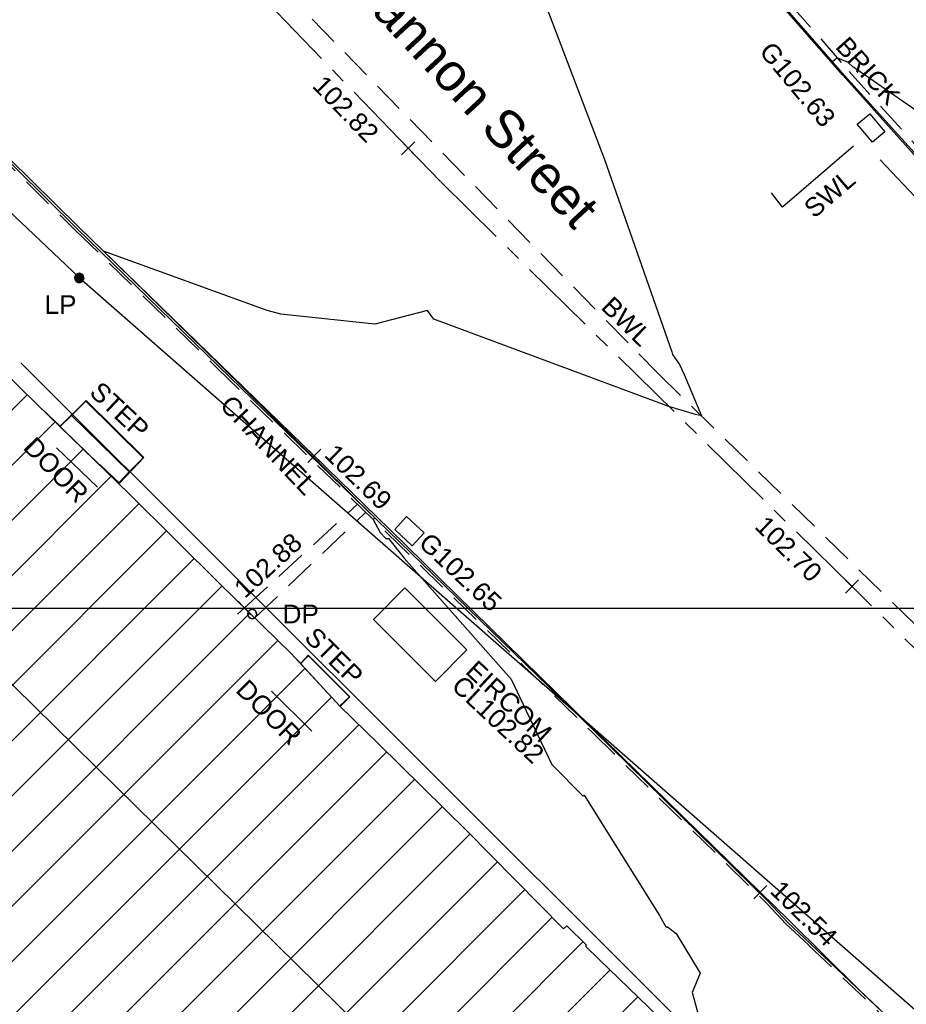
# Model space of a CAD drawing. Extents: x 635157 to 635442, y 694407 to 694910.
# Tile 73 of 104: x 635325 to 635339, y 694577 to 694593. Entities that reach past the tile are written whole.
import ezdxf

# ---------------------------------------------------------------- set-up
doc = ezdxf.new("R2010")
doc.units = 0
doc.header["$MEASUREMENT"] = 0
doc.linetypes.add('CENTER', pattern=[2, 1.25, -0.25, 0.25, -0.25])
doc.linetypes.add('DASHED', pattern=[0.75, 0.5, -0.25])
doc.layers.get('0').update_dxf_attribs({"color": 12, "linetype": 'CONTINUOUS'})
for name, color, linetype in [('BUILDING', 5, 'CONTINUOUS'), ('CHANGE_OF_SURFACE', 7, 'DASHED'), ('CHANNEL', 151, 'DASHED'), ('CHANNEL_LVL', 151, 'CONTINUOUS'), ('CHANNEL_TXT', 151, 'CONTINUOUS'), ('CONTOURS_INDEX', 4, 'CONTINUOUS'), ('CONTOURS_MINOR', 132, 'CONTINUOUS'), ('DOOR', 7, 'CONTINUOUS'), ('DOOR_TXT', 7, 'CONTINUOUS'), ('DOWNPIPE', 151, 'CONTINUOUS'), ('DOWNPIPE_TXT', 151, 'CONTINUOUS'), ('EAVE', 3, 'CONTINUOUS'), ('EIRCOM_COVER', 3, 'CONTINUOUS'), ('EIRCOM_COVER_RMK', 3, 'CONTINUOUS'), ('GULLY', 151, 'CONTINUOUS'), ('GULLY_LVL', 151, 'CONTINUOUS'), ('HATCHING', 4, 'CONTINUOUS'), ('KERB_BOTTOM', 172, 'CONTINUOUS'), ('KERB_BOTTOM_LVL', 172, 'CONTINUOUS'), ('KERB_TOP', 2, 'CONTINUOUS'), ('LAMPPOST', 6, 'CONTINUOUS'), ('LAMPPOST_TXT', 6, 'CONTINUOUS'), ('LAYOUTS', 9, 'CONTINUOUS'), ('MARKINGS_DASHED_WHITE', 9, 'DASHED'), ('MARKINGS_DASHED_WHITE_TXT', 9, 'CONTINUOUS'), ('MARKINGS_DOUBLE_YELLOW', 9, 'CONTINUOUS'), ('MARKINGS_WHITE_LINE', 9, 'CONTINUOUS'), ('MARKINGS_WHITE_LINE_TXT', 9, 'CONTINUOUS'), ('OVERHEAD_ELECTRIC', 1, 'OH_ELEC'), ('RIDGE', 6, 'CONTINUOUS'), ('ROAD_CROWNLINE', 212, 'CENTER'), ('ROAD_CROWNLINE_LVL', 212, 'CONTINUOUS'), ('STEPS', 7, 'CONTINUOUS'), ('STEPS_TXT', 7, 'CONTINUOUS'), ('TEXT_RMK', 7, 'CONTINUOUS'), ('TEXT_TXT', 7, 'CONTINUOUS')]:
    doc.layers.add(name, color=color, linetype=linetype)
doc.styles.add('Arial', font='arial.ttf')
doc.linetypes.add('OH_ELEC', pattern='A,4,-0.4,["OE",Arial,S=0.36,R=0,X=0,Y=-0.18],-1.2', length=5.6)

# ---------------------------------------------------------------- blocks, each defined once
blk = doc.blocks.new('MH_CIR1')
at = {"color": 0, "linetype": 'ByBlock', "flags": 128}
for points in [[(0.5, 0), (0.475, 0.154), (0.404, 0.293), (0.293, 0.404), (0.154, 0.475), (0, 0.5), (-0.154, 0.475), (-0.293, 0.404), (-0.404, 0.293), (-0.475, 0.154), (-0.5, 0), (-0.475, -0.154), (-0.404, -0.293), (-0.293, -0.404), (-0.154, -0.475), (0, -0.5), (0.154, -0.475), (0.293, -0.404), (0.404, -0.293), (0.475, -0.154)], [(0.49, 0), (0.466, 0.151), (0.396, 0.288), (0.288, 0.396), (0.151, 0.466), (0, 0.49), (-0.151, 0.466), (-0.288, 0.396), (-0.396, 0.288), (-0.466, 0.151), (-0.49, 0), (-0.466, -0.151), (-0.396, -0.288), (-0.288, -0.396), (-0.151, -0.466), (0, -0.49), (0.151, -0.466), (0.288, -0.396), (0.396, -0.288), (0.466, -0.151)], [(0.471, 0), (0.448, 0.145), (0.381, 0.276), (0.276, 0.381), (0.145, 0.448), (0, 0.471), (-0.145, 0.448), (-0.276, 0.381), (-0.381, 0.276), (-0.448, 0.145), (-0.471, 0), (-0.448, -0.145), (-0.381, -0.276), (-0.276, -0.381), (-0.145, -0.448), (0, -0.471), (0.145, -0.448), (0.276, -0.381), (0.381, -0.276), (0.448, -0.145)], [(0.471, 0), (0.448, -0.145)], [(0.49, 0), (0.466, -0.151)], [(0.5, 0), (0.475, -0.154)]]:
    blk.add_lwpolyline(points, dxfattribs=at)
blk = doc.blocks.new('MH_CIR2')
at = {"color": 0, "linetype": 'ByBlock', "flags": 128}
for points in [[(0.5, 0), (0.475, 0.154), (0.404, 0.293), (0.293, 0.404), (0.154, 0.475), (0, 0.5), (-0.154, 0.475), (-0.293, 0.404), (-0.404, 0.293), (-0.475, 0.154), (-0.5, 0), (-0.475, -0.154), (-0.404, -0.293), (-0.293, -0.404), (-0.154, -0.475), (0, -0.5), (0.154, -0.475), (0.293, -0.404), (0.404, -0.293), (0.475, -0.154)], [(-0.499, -0.033), (0.033, 0.499)], [(-0.496, 0.06), (-0.06, 0.496)], [(-0.488, -0.111), (0.111, 0.488)], [(-0.467, -0.18), (0.18, 0.467)], [(-0.467, 0.179), (-0.179, 0.467)], [(-0.438, -0.241), (0.241, 0.438)], [(-0.403, -0.296), (0.296, 0.403)], [(-0.362, -0.345), (0.345, 0.362)], [(-0.315, -0.388), (0.388, 0.315)], [(-0.263, -0.425), (0.425, 0.263)], [(-0.204, -0.456), (0.456, 0.204)], [(-0.138, -0.48), (0.48, 0.138)], [(-0.064, -0.496), (0.496, 0.064)], [(0.5, 0), (0.475, -0.154)], [(0.022, -0.5), (0.5, -0.022)], [(0.128, -0.483), (0.483, -0.128)], [(0.305, -0.396), (0.396, -0.305)]]:
    blk.add_lwpolyline(points, dxfattribs=at)
blk = doc.blocks.new('SPOT')
at = {"color": 0, "linetype": 'ByBlock', "flags": 128}
for points in [[(-0.5, 0), (0.5, 0)], [(0, 0.5), (0, -0.5)]]:
    blk.add_lwpolyline(points, dxfattribs=at)

msp = doc.modelspace()

# ---------------------------------------------------------------- hatches: boundary and pattern name
at = {"layer": 'HATCHING'}
h = msp.add_hatch(dxfattribs=at)
h.set_pattern_fill('ANSI31', color=256, scale=5)
h.paths.add_polyline_path([(635260.896, 694581.354), (635271.301, 694591.065), (635302.17, 694594.765), (635349.044, 694556.282), (635353.774, 694561.666), (635353.181, 694562.179), (635353.055, 694562.037), (635351.178, 694563.755), (635351.308, 694563.906), (635351.141, 694564.051), (635351.119, 694564.026), (635350.843, 694564.274), (635350.862, 694564.294), (635350.686, 694564.453), (635350.533, 694564.296), (635349.664, 694565.097), (635349.71, 694565.154), (635347.832, 694566.742), (635347.894, 694566.828), (635347.718, 694566.973), (635347.707, 694566.961), (635346.72, 694567.821), (635346.732, 694567.838), (635346.558, 694567.99), (635346.546, 694567.975), (635345.859, 694568.571), (635345.865, 694568.583), (635345.698, 694568.727), (635345.688, 694568.715), (635344.083, 694570.124), (635344.099, 694570.146), (635343.918, 694570.294), (635343.798, 694570.159), (635343.063, 694570.784), (635343.185, 694570.943), (635342.999, 694571.098), (635342.982, 694571.081), (635342.693, 694571.338), (635342.705, 694571.348), (635342.521, 694571.507), (635342.418, 694571.399), (635341.445, 694572.255), (635341.534, 694572.365), (635341.47, 694572.411), (635341.455, 694572.387), (635340.578, 694573.191), (635339.399, 694574.235), (635338.84, 694574.706), (635338.028, 694573.821), (635337.712, 694574.119), (635337.6, 694574.019), (635335.874, 694575.784), (635335.936, 694575.841), (635335.085, 694576.725), (635334.129, 694577.654), (635333.916, 694577.86), (635333.928, 694577.875), (635333.617, 694578.184), (635333.563, 694578.139), (635332.016, 694579.701), (635330.59, 694581.108), (635329.975, 694581.705), (635329.198, 694582.551), (635328.055, 694583.661), (635326.6, 694585.113), (635325.119, 694586.549), (635322.835, 694588.781), (635321.641, 694589.943), (635321.587, 694589.924), (635320.899, 694590.603), (635320.931, 694590.661), (635320.077, 694591.49), (635318.84, 694592.759), (635317.992, 694591.945), (635315.632, 694594.419), (635315.7, 694594.487), (635315.499, 694594.72), (635315.418, 694594.651), (635314.164, 694595.953), (635313.759, 694596.331), (635313.805, 694596.375), (635313.029, 694597.193), (635313.087, 694597.254), (635312.906, 694597.451), (635312.794, 694597.369), (635312.012, 694598.213), (635311.038, 694599.21), (635309.335, 694600.978), (635307.47, 694602.911), (635304.955, 694605.524), (635303.752, 694606.799), (635302.484, 694605.988), (635300.455, 694604.654), (635298.629, 694603.434), (635298.438, 694603.818), (635298.325, 694603.814), (635298.327, 694603.847), (635298.083, 694603.826), (635298.087, 694603.776), (635296.479, 694603.652), (635293.791, 694603.475), (635293.781, 694603.537), (635293.565, 694603.519), (635293.563, 694603.456), (635293.45, 694603.451), (635293.447, 694603.485), (635293.107, 694603.455), (635292.457, 694603.402), (635292.456, 694603.306), (635290.989, 694603.213), (635289.262, 694603.112), (635287.612, 694602.948), (635287.604, 694603.252), (635287.416, 694603.223), (635287.256, 694603.269), (635281.306, 694602.227), (635281.338, 694602.064), (635280.227, 694601.865), (635280.217, 694601.904), (635279.242, 694601.735), (635279.244, 694601.683), (635278.789, 694601.62), (635278.769, 694601.715), (635278.257, 694601.629), (635278.298, 694601.375), (635277.296, 694601.174), (635277.281, 694601.244), (635274.164, 694600.654), (635274.126, 694600.831), (635273.595, 694600.745), (635273.612, 694600.622), (635272.842, 694600.47), (635272.813, 694600.568), (635272.69, 694600.549), (635272.676, 694600.612), (635272.506, 694600.585), (635272.553, 694600.411), (635271.624, 694600.26), (635271.597, 694600.409), (635271.438, 694600.384), (635271.46, 694600.264), (635269.72, 694599.945), (635269.695, 694600.056), (635269.536, 694600.046), (635269.541, 694600.005), (635269.265, 694599.968), (635269.261, 694599.967), (635269.144, 694599.95), (635269.122, 694599.987), (635268.658, 694599.882), (635267.659, 694599.738), (635266.935, 694599.607), (635266.712, 694599.546), (635265.842, 694599.272), (635265.403, 694599.095), (635264.859, 694598.857), (635264.136, 694598.433), (635263.654, 694598.103), (635262.693, 694597.37), (635261.849, 694596.651), (635259.968, 694594.782), (635259.541, 694594.369), (635258.504, 694593.222), (635256.117, 694590.796), (635253.887, 694588.515), (635252.136, 694586.755), (635250.468, 694585.014), (635250.565, 694584.943), (635249.029, 694581.573), (635248.94, 694581.578), (635248.779, 694581.392), (635247.257, 694578.117), (635247.377, 694578.059), (635246.22, 694575.47), (635245.413, 694573.695), (635245.572, 694573.625), (635244.602, 694570.924), (635243.592, 694568.147), (635242.992, 694566.524), (635240.926, 694560.703), (635239.925, 694557.907), (635245.673, 694555.119), (635244.622, 694553.171), (635249.369, 694550.738)])
h.paths.add_polyline_path([(635270.502, 694638.968), (635270.355, 694639.656), (635270.099, 694640.004), (635269.974, 694639.978), (635269.234, 694643.744), (635269.342, 694643.767), (635269.322, 694643.86), (635269.242, 694644.227), (635269.151, 694644.211), (635268.126, 694649.09), (635268.266, 694649.619), (635268.08, 694650.298), (635262.499, 694648.76), (635259.61, 694648.002), (635225.189, 694638.19), (635237.908, 694599.325), (635242.215, 694595.061), (635244.529, 694597.421), (635244.865, 694597.09), (635248.377, 694600.666), (635250.023, 694602.336), (635250.364, 694602.639), (635250.72, 694602.87), (635250.698, 694602.901), (635252.308, 694603.821), (635255.825, 694605.85), (635255.94, 694605.85), (635256.514, 694606.137), (635259.703, 694607.669), (635261.154, 694608.348), (635261.139, 694608.382), (635261.151, 694608.399), (635261.188, 694608.448), (635260.972, 694608.904), (635261.113, 694608.973), (635261.105, 694608.989), (635261.031, 694609.127), (635260.896, 694609.058), (635260.202, 694610.586), (635260.203, 694610.588), (635259.597, 694612.012), (635259.717, 694612.064), (635259.651, 694612.203), (635259.536, 694612.162), (635258.725, 694613.987), (635258.337, 694613.809), (635257.392, 694616.735), (635256.656, 694618.938), (635255.872, 694621.37), (635255.365, 694622.98), (635255.419, 694622.997), (635255.365, 694623.176), (635255.303, 694623.159), (635255.002, 694624.184), (635254.671, 694625.049), (635254.654, 694625.14), (635253.695, 694628.085), (635253.599, 694628.411), (635253.627, 694628.424), (635253.582, 694628.588), (635253.565, 694628.583), (635253.222, 694629.782), (635252.99, 694630.62), (635252.935, 694630.823), (635252.666, 694631.806), (635252.688, 694631.826), (635252.644, 694631.972), (635252.615, 694631.966), (635252.05, 694634.086), (635255.212, 694634.914), (635261.489, 694636.563), (635266.455, 694637.838)])
h.paths.add_polyline_path([(635338.032, 694573.749), (635339.246, 694572.538), (635339.571, 694572.863), (635338.357, 694574.074)], flags=24)
h.paths.add_polyline_path([(635338.362, 694574.085), (635339.705, 694573.019), (635339.99, 694573.379), (635338.647, 694574.445)], flags=24)
h.paths.add_polyline_path([(635296.307, 694603.056), (635297.717, 694603.14), (635297.689, 694603.605), (635296.279, 694603.521)], flags=24)
h.paths.add_polyline_path([(635346.194, 694563.401), (635347.496, 694562.25), (635347.8, 694562.594), (635346.499, 694563.745)], flags=24)
h.paths.add_polyline_path([(635337.06, 694571.164), (635338.372, 694570.023), (635338.673, 694570.37), (635337.362, 694571.51)], flags=24)
h.paths.add_polyline_path([(635322.848, 694583.779), (635324.088, 694582.561), (635324.41, 694582.889), (635323.171, 694584.107)], flags=24)
h.paths.add_polyline_path([(635313.707, 694592.249), (635314.942, 694591.031), (635315.259, 694591.352), (635314.024, 694592.571)], flags=24)
h.paths.add_polyline_path([(635310.682, 694595.119), (635311.842, 694593.825), (635312.185, 694594.132), (635311.025, 694595.425)], flags=24)
h.paths.add_polyline_path([(635301.949, 694604.142), (635303.164, 694602.9), (635303.493, 694603.222), (635302.277, 694604.463)], flags=24)
h.paths.add_polyline_path([(635288.728, 694599.403), (635290.452, 694599.62), (635290.394, 694600.076), (635288.67, 694599.858)], flags=24)
h.paths.add_polyline_path([(635275.157, 694596.947), (635276.867, 694597.257), (635276.785, 694597.709), (635275.075, 694597.399)], flags=24)
h.paths.add_polyline_path([(635263.764, 694594.411), (635265.448, 694594.838), (635265.335, 694595.284), (635263.651, 694594.857)], flags=24)
h.paths.add_polyline_path([(635253.188, 694583.417), (635254.398, 694584.664), (635254.068, 694584.984), (635252.858, 694583.737)], flags=24)
h.paths.add_polyline_path([(635314.826, 694591.686), (635317.056, 694591.686), (635317.056, 694592.151), (635314.826, 694592.151)], flags=24)
h.paths.add_polyline_path([(635312.651, 694593.851), (635314.881, 694593.851), (635314.881, 694594.316), (635312.651, 694594.316)], flags=24)
h.paths.add_polyline_path([(635313.667, 694592.579), (635315.918, 694592.579), (635315.918, 694593.039), (635313.667, 694593.039)], flags=24)
h.paths.add_polyline_path([(635337.042, 694573.36), (635337.774, 694573.36), (635337.774, 694573.81), (635337.042, 694573.81)], flags=24)
h.paths.add_polyline_path([(635318.31, 694591.806), (635319.042, 694591.806), (635319.042, 694592.256), (635318.31, 694592.256)], flags=24)
h.paths.add_polyline_path([(635309.965, 694598.888), (635310.697, 694598.888), (635310.697, 694599.338), (635309.965, 694599.338)], flags=24)
h.paths.add_polyline_path([(635310.527, 694598.751), (635311.516, 694597.742), (635311.848, 694598.068), (635310.859, 694599.077)], flags=24)
h.paths.add_polyline_path([(635312.237, 694597.067), (635313.167, 694596.003), (635313.517, 694596.31), (635312.588, 694597.373)], flags=24)
h.paths.add_polyline_path([(635322.492, 694587.943), (635323.493, 694586.946), (635323.822, 694587.276), (635322.821, 694588.273)], flags=24)
h.paths.add_polyline_path([(635324.77, 694585.838), (635325.757, 694584.828), (635326.09, 694585.154), (635325.103, 694586.164)], flags=24)
h.paths.add_polyline_path([(635328.178, 694581.946), (635329.177, 694580.947), (635329.506, 694581.276), (635328.507, 694582.275)], flags=24)
h.paths.add_polyline_path([(635335.579, 694575.244), (635336.558, 694574.226), (635336.893, 694574.549), (635335.915, 694575.567)], flags=24)
h.paths.add_polyline_path([(635340.841, 694572.034), (635341.933, 694571.139), (635342.228, 694571.499), (635341.136, 694572.394)], flags=24)
h.paths.add_polyline_path([(635342.411, 694570.715), (635343.434, 694569.74), (635343.755, 694570.077), (635342.733, 694571.052)], flags=24)
h.paths.add_polyline_path([(635349.001, 694564.982), (635350.059, 694564.047), (635350.367, 694564.396), (635349.309, 694565.331)], flags=24)
h.paths.add_polyline_path([(635351.233, 694562.997), (635352.267, 694562.034), (635352.584, 694562.375), (635351.55, 694563.338)], flags=24)
h.paths.add_polyline_path([(635319.575, 694590.969), (635320.591, 694589.988), (635320.914, 694590.323), (635319.898, 694591.304)], flags=24)
h.paths.add_polyline_path([(635276.935, 694600.547), (635278.327, 694600.787), (635278.247, 694601.246), (635276.855, 694601.006)], flags=24)
h.paths.add_polyline_path([(635271.242, 694599.626), (635272.638, 694599.84), (635272.567, 694600.3), (635271.171, 694600.086)], flags=24)
h.paths.add_polyline_path([(635293.625, 694602.811), (635295.035, 694602.888), (635295.01, 694603.353), (635293.599, 694603.276)], flags=24)
h.paths.add_polyline_path([(635298.296, 694602.545), (635300.059, 694602.545), (635300.059, 694603.011), (635298.296, 694603.011)], flags=24)
h.paths.add_polyline_path([(635298.298, 694602.883), (635299.03, 694602.883), (635299.03, 694603.333), (635298.298, 694603.333)], flags=24)
h.paths.add_polyline_path([(635301.729, 694604.552), (635302.841, 694605.423), (635302.554, 694605.789), (635301.442, 694604.918)], flags=24)
h.paths.add_polyline_path([(635287.138, 694602.382), (635287.87, 694602.382), (635287.87, 694602.832), (635287.138, 694602.832)], flags=24)
h.paths.add_polyline_path([(635289.373, 694602.436), (635291.322, 694602.436), (635291.322, 694602.901), (635289.373, 694602.901)], flags=24)
h.paths.add_polyline_path([(635266.739, 694599.026), (635267.973, 694599.224), (635267.899, 694599.683), (635266.665, 694599.485)], flags=24)
h.paths.add_polyline_path([(635267.196, 694597.975), (635268.577, 694598.272), (635268.479, 694598.727), (635267.098, 694598.43)], flags=24)
h.paths.add_polyline_path([(635261.894, 694596.529), (635264.123, 694596.529), (635264.123, 694596.995), (635261.894, 694596.995)], flags=24)
h.paths.add_polyline_path([(635260.136, 694594.825), (635262.365, 694594.825), (635262.365, 694595.291), (635260.136, 694595.291)], flags=24)
h.paths.add_polyline_path([(635260.961, 694595.684), (635263.212, 694595.684), (635263.212, 694596.144), (635260.961, 694596.144)], flags=24)
h.paths.add_polyline_path([(635245.605, 694573.179), (635246.337, 694573.179), (635246.337, 694573.629), (635245.605, 694573.629)], flags=24)
h.paths.add_polyline_path([(635244.39, 694569.945), (635245.122, 694569.945), (635245.122, 694570.395), (635244.39, 694570.395)], flags=24)
h.paths.add_polyline_path([(635249.677, 694581.168), (635250.217, 694582.473), (635249.787, 694582.651), (635249.247, 694581.346)], flags=24)
h.paths.add_polyline_path([(635251.026, 694584.944), (635251.758, 694584.944), (635251.758, 694585.394), (635251.026, 694585.394)], flags=24)
h.paths.add_polyline_path([(635252.644, 694586.001), (635253.645, 694586.997), (635253.317, 694587.327), (635252.315, 694586.331)], flags=24)
h.paths.add_polyline_path([(635259.035, 694592.847), (635260, 694593.878), (635259.66, 694594.197), (635258.695, 694593.165)], flags=24)
h.paths.add_polyline_path([(635245.28, 694570.874), (635245.706, 694572.221), (635245.262, 694572.361), (635244.836, 694571.014)], flags=24)
h.paths.add_polyline_path([(635242.623, 694563.839), (635243.086, 694565.174), (635242.646, 694565.327), (635242.183, 694563.992)], flags=24)
h.paths.add_polyline_path([(635266.435, 694637.96), (635267.836, 694638.269), (635267.737, 694638.718), (635266.336, 694638.408)], flags=24)
h.paths.add_polyline_path([(635258.708, 694636.072), (635260.764, 694636.526), (635260.667, 694636.965), (635258.61, 694636.511)], flags=24)
h.paths.add_polyline_path([(635252.819, 694634.329), (635254.22, 694634.638), (635254.121, 694635.087), (635252.72, 694634.778)], flags=24)
h.paths.add_polyline_path([(635269.538, 694643.977), (635269.962, 694641.914), (635270.403, 694642.005), (635269.978, 694644.068)], flags=25)
h.paths.add_polyline_path([(635270.291, 694640.94), (635270.58, 694639.534), (635271.031, 694639.627), (635270.742, 694641.033)], flags=9)
h.paths.add_polyline_path([(635257.245, 694610.068), (635257.909, 694608.462), (635258.334, 694608.638), (635257.67, 694610.244)], flags=24)
h.paths.add_polyline_path([(635252.33, 694633.92), (635252.812, 694632.274), (635253.253, 694632.404), (635252.771, 694634.049)], flags=25)
h.paths.add_polyline_path([(635260.376, 694610.927), (635261.081, 694609.364), (635261.5, 694609.553), (635260.795, 694611.116)], flags=25)
h.paths.add_polyline_path([(635245.409, 694596.693), (635246.61, 694597.918), (635246.282, 694598.24), (635245.081, 694597.015)], flags=25)
h.paths.add_polyline_path([(635254.342, 694604.103), (635255.841, 694604.935), (635255.618, 694605.337), (635254.119, 694604.504)], flags=25)
h.paths.add_polyline_path([(635243.062, 694594.212), (635244.256, 694595.443), (635243.926, 694595.763), (635242.732, 694594.533)], flags=25)
h.paths.add_polyline_path([(635240.944, 694596.988), (635242.153, 694598.236), (635241.823, 694598.556), (635240.614, 694597.308)], flags=24)
h.paths.add_polyline_path([(635248.926, 694605.338), (635250.44, 694606.192), (635250.214, 694606.592), (635248.7, 694605.738)], flags=24)
h.paths.add_polyline_path([(635254.026, 694614.719), (635254.535, 694613.058), (635254.975, 694613.193), (635254.465, 694614.854)], flags=24)
h.paths.add_polyline_path([(635250.542, 694625.567), (635251.051, 694623.906), (635251.49, 694624.04), (635250.981, 694625.702)], flags=24)
h.paths.add_polyline_path([(635250.049, 694629.572), (635250.534, 694627.903), (635250.976, 694628.032), (635250.49, 694629.7)], flags=24)
h.paths.add_polyline_path([(635247.541, 694637.653), (635248.026, 694635.984), (635248.467, 694636.113), (635247.982, 694637.781)], flags=24)
h.paths.add_polyline_path([(635260.999, 694607.247), (635261.863, 694608.392), (635261.496, 694608.669), (635260.632, 694607.524)], flags=25)
h.paths.add_polyline_path([(635251.37, 694633.841), (635251.768, 694632.486), (635252.215, 694632.617), (635251.817, 694633.973)], flags=24)
h.paths.add_polyline_path([(635252.184, 694630.91), (635252.612, 694629.564), (635253.055, 694629.705), (635252.628, 694631.051)], flags=24)
h.paths.add_polyline_path([(635253.951, 694625.37), (635254.39, 694624.028), (635254.832, 694624.172), (635254.394, 694625.515)], flags=24)
h.paths.add_polyline_path([(635256.233, 694618.497), (635256.652, 694617.148), (635257.097, 694617.286), (635256.678, 694618.635)], flags=24)
h.paths.add_polyline_path([(635255.481, 694620.937), (635255.908, 694619.591), (635256.352, 694619.732), (635255.925, 694621.078)], flags=24)
h.paths.add_polyline_path([(635257.286, 694615.379), (635257.707, 694614.03), (635258.151, 694614.169), (635257.731, 694615.518)], flags=24)
h.paths.add_polyline_path([(635258.306, 694613.401), (635258.868, 694612.105), (635259.296, 694612.291), (635258.733, 694613.586)], flags=24)
h.paths.add_polyline_path([(635259.07, 694611.75), (635259.622, 694610.449), (635260.051, 694610.631), (635259.498, 694611.932)], flags=24)
h.paths.add_polyline_path([(635255.141, 694605.853), (635255.873, 694605.853), (635255.873, 694606.303), (635255.141, 694606.303)], flags=24)
h.paths.add_polyline_path([(635251.711, 694603.1), (635252.606, 694603.1), (635252.606, 694603.55), (635251.711, 694603.55)], flags=25)
h.paths.add_polyline_path([(635248.579, 694600.986), (635249.519, 694602.04), (635249.172, 694602.35), (635248.231, 694601.296)], flags=24)
h.paths.add_polyline_path([(635250.507, 694603.219), (635251.747, 694603.895), (635251.524, 694604.304), (635250.284, 694603.628)], flags=24)
h.paths.add_polyline_path([(635248.752, 694599.469), (635250.268, 694601.005), (635249.936, 694601.332), (635248.421, 694599.796)], flags=25)
h.paths.add_polyline_path([(635248.891, 694600.248), (635249.899, 694601.27), (635249.572, 694601.592), (635248.564, 694600.571)], flags=25)

# ---------------------------------------------------------------- linework, layer by layer
at = {"layer": 'BUILDING'}
msp.add_polyline3d([(635322.835, 694588.781, 102.982), (635325.119, 694586.549, 102.937), (635326.6, 694585.113, 102.913), (635328.055, 694583.661, 102.893), (635329.198, 694582.551, 102.864), (635329.975, 694581.705, 102.841), (635330.59, 694581.108, 102.827), (635332.016, 694579.701, 102.819), (635333.563, 694578.139, 102.819), (635333.617, 694578.184, 102.819), (635333.928, 694577.875, 102.813), (635333.916, 694577.86, 102.816), (635334.129, 694577.654, 102.818), (635335.085, 694576.725, 102.8)], dxfattribs=at)
at = {"layer": 'CHANGE_OF_SURFACE'}
for points in [[(635327.748, 694603.975, 102.809), (635329.293, 694602.137, 102.783), (635329.593, 694601.784, 102.797), (635331.618, 694599.366, 102.837), (635334.729, 694595.795, 102.8), (635338.139, 694591.88, 102.747), (635340.896, 694588.834, 102.696), (635341.503, 694588.119, 102.627), (635341.958, 694587.679, 102.606)], [(635322.282, 694592.745, 102.89), (635325.741, 694589.332, 102.836), (635328.006, 694587.131, 102.807), (635330.727, 694584.488, 102.745), (635334.025, 694581.283, 102.717), (635336.823, 694578.545, 102.67), (635337.128, 694578.217, 102.61), (635337.497, 694577.872, 102.545), (635339.068, 694576.373, 102.524), (635339.722, 694575.655, 102.628), (635340.822, 694574.625, 102.61), (635341.428, 694574.078, 102.527), (635342.167, 694573.392, 102.491), (635342.837, 694572.722, 102.546), (635345.616, 694572.031, 102.536), (635346.575, 694571.205, 102.528), (635350.828, 694567.31, 102.474), (635352.5, 694565.938, 102.334), (635355.172, 694563.527, 102.267)]]:
    msp.add_polyline3d(points, dxfattribs=at)
at = {"layer": 'CHANNEL'}
for points in [[(635328.447, 694583.281, 102.883), (635330.259, 694584.943, 102.756)], [(635328.612, 694583.121, 102.879), (635330.391, 694584.815, 102.753)]]:
    msp.add_polyline3d(points, dxfattribs=at)
at = {"layer": 'CONTOURS_INDEX'}
for points in [[(635326.275, 694585.43, 103), (635326.129, 694585.582, 103), (635326.442, 694585.283, 103), (635326.748, 694585.608, 103), (635326.828, 694585.692, 103), (635325.906, 694586.598, 103), (635325.49, 694586.195, 103), (635325.206, 694586.466, 103), (635326.275, 694585.43, 103)], [(635329.429, 694582.478, 103), (635329.349, 694582.393, 103), (635329.298, 694582.445, 103), (635329.976, 694581.709, 103), (635329.979, 694581.71, 103), (635330.13, 694581.856, 103), (635329.47, 694582.52, 103), (635329.429, 694582.478, 103)]]:
    msp.add_polyline3d(points, close=True, dxfattribs=at)
at = {"layer": 'CONTOURS_MINOR'}
for points in [[(635342.899, 694589.509, 102.75), (635342.758, 694589.637, 102.75), (635342.727, 694589.63, 102.75), (635342.105, 694589.765, 102.75), (635342.074, 694589.753, 102.75), (635341.698, 694590.162, 102.75), (635341.677, 694590.221, 102.75), (635340.649, 694590.346, 102.75), (635340.486, 694590.359, 102.75), (635339.341, 694591.165, 102.75), (635338.249, 694591.923, 102.75), (635338.206, 694591.951, 102.75), (635338.126, 694592.024, 102.75), (635337.948, 694592.099, 102.75), (635337.874, 694592.034, 102.75), (635334.992, 694595.327, 102.75)], [(635332.877, 694593.996, 102.75), (635334.221, 694590.468, 102.75), (635335.299, 694587.389, 102.75), (635335.309, 694587.346, 102.75), (635335.421, 694587.183, 102.75), (635335.498, 694587.024, 102.75), (635335.772, 694586.36, 102.75), (635335.676, 694586.38, 102.75), (635335.251, 694586.512, 102.75), (635331.485, 694587.91, 102.75), (635331.379, 694588.051, 102.75), (635330.538, 694587.832, 102.75), (635329.03, 694587.992, 102.75), (635328.812, 694588.051, 102.75), (635326.186, 694589.003, 102.75), (635328.05, 694587.176, 102.75), (635330.535, 694584.727, 102.75), (635330.509, 694584.7, 102.75), (635330.62, 694584.493, 102.75), (635330.713, 694584.395, 102.75), (635330.758, 694584.394, 102.75), (635331.006, 694584.082, 102.75), (635332.724, 694582.141, 102.75), (635332.962, 694581.63, 102.75), (635333.376, 694580.771, 102.75), (635333.876, 694580.267, 102.75), (635333.893, 694580.281, 102.75), (635335.102, 694578.351, 102.75), (635335.204, 694578.171, 102.75), (635335.231, 694578.17, 102.75), (635335.367, 694578.064, 102.75), (635335.754, 694577.426, 102.75), (635335.623, 694577.118, 102.75), (635335.961, 694575.892, 102.75)]]:
    msp.add_polyline3d(points, dxfattribs=at)
at = {"layer": 'DOOR'}
for points in [[(635326.092, 694585.216, 103.351), (635325.433, 694585.85, 103.355)], [(635328.881, 694581.948, 103.372), (635329.526, 694581.306, 103.374)]]:
    msp.add_polyline3d(points, dxfattribs=at)
at = {"layer": 'EAVE'}
msp.add_polyline3d([(635338.126, 694573.972, 109.758), (635324.864, 694587.208, 109.779)], dxfattribs=at)
at = {"layer": 'EIRCOM_COVER'}
msp.add_polyline3d([(635330.516, 694583.098, 102.819), (635331.02, 694583.603, 102.792), (635332.013, 694582.61, 102.768), (635331.509, 694582.105, 102.795)], close=True, dxfattribs=at)
at = {"layer": 'GULLY'}
for points in [[(635338.271, 694591.036, 102.627), (635338.47, 694591.202, 102.625), (635338.713, 694590.911, 102.618), (635338.514, 694590.745, 102.62)], [(635331.046, 694584.745, 102.649), (635330.855, 694584.54, 102.64), (635331.136, 694584.278, 102.643), (635331.327, 694584.483, 102.652)]]:
    msp.add_polyline3d(points, close=True, dxfattribs=at)
at = {"layer": 'KERB_BOTTOM'}
for points in [[(635349.803, 694586.284, 102.642), (635349.151, 694586.037, 102.628), (635348.538, 694585.889, 102.619), (635347.727, 694585.811, 102.602), (635347.218, 694585.752, 102.595), (635346.418, 694585.71, 102.581), (635345.551, 694585.703, 102.569), (635344.683, 694585.708, 102.565), (635343.926, 694585.705, 102.542), (635342.7, 694586.804, 102.559), (635342.111, 694587.373, 102.572), (635341.435, 694588.027, 102.587), (635340.322, 694589.271, 102.589), (635338.038, 694591.823, 102.628), (635335.428, 694594.808, 102.686), (635334.683, 694595.661, 102.702), (635331.536, 694599.279, 102.739), (635328.914, 694602.395, 102.784), (635328.269, 694603.161, 102.795), (635326.962, 694604.706, 102.824), (635324.414, 694607.782, 102.892)], [(635322.414, 694592.706, 102.782), (635325.793, 694589.385, 102.755), (635328.058, 694587.184, 102.726), (635329.567, 694585.718, 102.692), (635330.779, 694584.541, 102.664), (635333.982, 694581.399, 102.584), (635336.715, 694578.724, 102.537), (635337.18, 694578.269, 102.529), (635338.308, 694577.154, 102.514), (635339.788, 694575.75, 102.492), (635342.874, 694572.789, 102.465), (635344.277, 694572.44, 102.46), (635345.651, 694572.098, 102.455), (635346.624, 694571.26, 102.447), (635350.903, 694567.426, 102.361), (635352.063, 694566.391, 102.333), (635354.899, 694563.86, 102.265)]]:
    msp.add_polyline3d(points, dxfattribs=at)
at = {"layer": 'KERB_TOP'}
for points in [[(635349.791, 694586.304, 102.771), (635349.146, 694586.044, 102.77), (635348.536, 694585.936, 102.753), (635347.729, 694585.818, 102.721), (635347.246, 694585.767, 102.696), (635346.386, 694585.722, 102.697), (635345.813, 694585.713, 102.59), (635344.951, 694585.73, 102.578), (635343.935, 694585.737, 102.548), (635342.71, 694586.813, 102.569), (635341.43, 694588.051, 102.627), (635340.822, 694588.768, 102.696), (635338.065, 694591.814, 102.747), (635334.654, 694595.73, 102.8), (635331.543, 694599.301, 102.837), (635329.517, 694601.72, 102.797), (635329.217, 694602.073, 102.783), (635327.609, 694603.985, 102.81), (635326.962, 694604.752, 102.92), (635324.418, 694607.814, 102.971)], [(635322.308, 694592.771, 102.89), (635325.767, 694589.359, 102.836), (635328.032, 694587.158, 102.807), (635330.753, 694584.515, 102.745), (635334.051, 694581.309, 102.717), (635336.85, 694578.571, 102.67), (635337.154, 694578.243, 102.61), (635337.523, 694577.899, 102.545), (635339.095, 694576.399, 102.524), (635339.749, 694575.681, 102.628), (635340.847, 694574.652, 102.61), (635341.453, 694574.105, 102.527), (635342.193, 694573.419, 102.491), (635342.855, 694572.756, 102.546), (635345.633, 694572.065, 102.536), (635346.6, 694571.232, 102.528), (635350.852, 694567.338, 102.474), (635352.524, 694565.966, 102.334), (635355.197, 694563.554, 102.267)]]:
    msp.add_polyline3d(points, dxfattribs=at)
at = {"layer": 'LAYOUTS', "linetype": 'ByBlock'}
msp.add_lwpolyline([(635281.698, 694488.675), (635441.898, 694488.675), (635441.898, 694583.275), (635281.698, 694583.275)], close=True, dxfattribs=at)
at = {"layer": 'MARKINGS_DASHED_WHITE'}
msp.add_polyline3d([(635314.845, 694608.244, 103.139), (635318.629, 694604.093, 103.042), (635326.913, 694595.404, 102.895), (635335.078, 694587.037, 102.762), (635340.212, 694582.027, 102.673), (635348.756, 694573.706, 102.521), (635355.519, 694567.402, 102.366), (635362.002, 694561.583, 102.23), (635370.435, 694553.951, 102.026), (635378.967, 694546.407, 101.852), (635387.224, 694538.74, 101.64), (635393.798, 694532.215, 101.453), (635399.967, 694525.73, 101.271), (635407.685, 694516.798, 101.057), (635413.095, 694510.244, 100.898), (635419.86, 694501.51, 100.699)], dxfattribs=at)
at = {"layer": 'MARKINGS_DOUBLE_YELLOW'}
msp.add_polyline3d([(635338.639, 694590.466, 102.624), (635339.931, 694589.098, 102.592), (635342.026, 694586.821, 102.563), (635342.948, 694585.89, 102.554), (635343.308, 694585.573, 102.55), (635343.828, 694585.338, 102.544), (635344.646, 694585.206, 102.556), (635345.697, 694585.326, 102.562), (635348.092, 694585.488, 102.598), (635349.168, 694585.708, 102.611), (635349.941, 694586.012, 102.634)], dxfattribs=at)
at = {"layer": 'MARKINGS_WHITE_LINE'}
msp.add_polyline3d([(635338.21, 694590.686, 102.631), (635337.073, 694589.708, 102.658), (635336.898, 694589.934, 102.663)], dxfattribs=at)
at = {"layer": 'OVERHEAD_ELECTRIC'}
msp.add_polyline3d([(635285.922, 694625.312, 110.339), (635305.263, 694608.054, 110.525), (635325.798, 694588.578, 110.433), (635345.704, 694571.146, 110.061), (635362.32, 694556.472, 109.758), (635381.367, 694539.653, 109.395), (635383.14, 694537.133, 105.712)], dxfattribs=at)
at = {"layer": 'RIDGE'}
msp.add_polyline3d([(635322.818, 694583.924, 113.657), (635333.815, 694573.117, 113.647)], dxfattribs=at)
at = {"layer": 'ROAD_CROWNLINE'}
msp.add_polyline3d([(635403.309, 694521.584, 101.169), (635399.786, 694525.612, 101.255), (635396.604, 694529.001, 101.35), (635393.678, 694532.117, 101.437), (635389.613, 694536.149, 101.559), (635387.129, 694538.612, 101.633), (635382.343, 694543.013, 101.761), (635378.845, 694546.23, 101.855), (635374.913, 694549.706, 101.932), (635370.468, 694553.635, 102.018), (635367.442, 694556.352, 102.092), (635361.957, 694561.277, 102.226), (635360.005, 694563.038, 102.266), (635352.582, 694569.738, 102.42), (635352.46, 694569.848, 102.422), (635345.364, 694576.659, 102.564), (635341.352, 694580.51, 102.645), (635338.187, 694583.623, 102.699), (635331.587, 694590.115, 102.813), (635331.072, 694590.649, 102.822), (635324.124, 694597.841, 102.941)], dxfattribs=at)
at = {"layer": 'STEPS'}
for points in [[(635326.445, 694585.279, 102.896), (635326.835, 694585.695, 102.876), (635325.908, 694586.605, 102.91), (635325.49, 694586.196, 102.926)], [(635326.604, 694585.471, 103.062), (635326.825, 694585.69, 103.059), (635325.905, 694586.594, 103.057), (635325.679, 694586.373, 103.057)], [(635325.493, 694586.191, 103.209), (635325.673, 694586.367, 103.209), (635326.601, 694585.462, 103.208), (635326.436, 694585.291, 103.212)], [(635329.984, 694581.708, 102.833), (635330.134, 694581.855, 102.821), (635329.47, 694582.522, 102.858), (635329.349, 694582.396, 102.863)], [(635329.349, 694582.391, 103.069), (635329.47, 694582.519, 103.069), (635330.129, 694581.857, 103.065), (635329.977, 694581.711, 103.063)]]:
    msp.add_polyline3d(points, dxfattribs=at)

# ---------------------------------------------------------------- block references
at = {"layer": 'CHANNEL_LVL', "xscale": 0.3, "yscale": 0.3, "zscale": 0.3, "rotation": 42.522049}
msp.add_blockref('SPOT', (635328.447, 694583.281, 102.883), dxfattribs=at)
at = {"layer": 'DOWNPIPE', "xscale": 0.15, "yscale": 0.15, "zscale": 0.15}
msp.add_blockref('MH_CIR1', (635328.57, 694583.184, 102.886), dxfattribs=at)
at = {"layer": 'KERB_BOTTOM_LVL', "xscale": 0.3, "yscale": 0.3, "zscale": 0.3}
for p, rotation in [((635329.567, 694585.718, 102.692), 315.833099), ((635336.715, 694578.724, 102.537), 315.615662)]:
    msp.add_blockref('SPOT', p, dxfattribs=dict(at, rotation=rotation))
at = {"layer": 'LAMPPOST', "xscale": 0.15, "yscale": 0.15, "zscale": 0.15}
msp.add_blockref('MH_CIR2', (635325.798, 694588.571, 102.896), dxfattribs=at)
at = {"layer": 'ROAD_CROWNLINE_LVL', "xscale": 0.3, "yscale": 0.3, "zscale": 0.3}
for p, rotation in [((635331.072, 694590.649, 102.822), 314.005096), ((635338.187, 694583.623, 102.699), 315.473267)]:
    msp.add_blockref('SPOT', p, dxfattribs=dict(at, rotation=rotation))

# ---------------------------------------------------------------- texts
at = {"layer": 'CHANNEL_LVL', "style": 'Arial'}
msp.add_text('102.88', height=0.3, rotation=42.522, dxfattribs=at).set_placement((635328.453, 694583.422))
at = {"layer": 'CHANNEL_TXT', "style": 'Arial'}
msp.add_text('CHANNEL', height=0.3, rotation=313.5909, dxfattribs=at).set_placement((635328.034, 694586.515))
at = {"layer": 'DOOR_TXT', "style": 'Arial'}
for rotation, p in [(314.3581, (635324.883, 694585.84)), (315, (635328.291, 694581.949))]:
    msp.add_text('DOOR', height=0.3, rotation=rotation, dxfattribs=at).set_placement(p)
at = {"layer": 'DOWNPIPE_TXT', "style": 'Arial'}
msp.add_text('DP', height=0.3, dxfattribs=at).set_placement((635329.058, 694583.034))
at = {"layer": 'EIRCOM_COVER_RMK', "style": 'Arial'}
for s, p in [('EIRCOM', (635331.972, 694582.246)), ('CL102.82', (635331.746, 694582.005))]:
    msp.add_text(s, height=0.3, rotation=316.9261, dxfattribs=at).set_placement(p)
at = {"layer": 'GULLY_LVL', "style": 'Arial'}
for s, rotation, p in [('G102.63', 309.8636, (635336.685, 694592.194)), ('G102.65', 317.004, (635331.22, 694584.294))]:
    msp.add_text(s, height=0.3, rotation=rotation, dxfattribs=at).set_placement(p)
at = {"layer": 'KERB_BOTTOM_LVL', "style": 'Arial'}
for s, rotation, p in [('102.69', 315.8331, (635329.709, 694585.72)), ('102.54', 315.6157, (635336.856, 694578.726))]:
    msp.add_text(s, height=0.3, rotation=rotation, dxfattribs=at).set_placement(p)
at = {"layer": 'LAMPPOST_TXT', "style": 'Arial'}
msp.add_text('LP', height=0.3, dxfattribs=at).set_placement((635325.242, 694587.995))
at = {"layer": 'MARKINGS_DASHED_WHITE_TXT', "style": 'Arial'}
msp.add_text('BWL', height=0.3, rotation=315.7003, dxfattribs=at).set_placement((635334.146, 694588.086))
at = {"layer": 'MARKINGS_WHITE_LINE_TXT', "style": 'Arial'}
msp.add_text('SWL', height=0.3, rotation=40.7007, dxfattribs=at).set_placement((635337.58, 694589.514))
at = {"layer": 'ROAD_CROWNLINE_LVL', "style": 'Arial'}
for s, rotation, p in [('102.82', 314.0051, (635329.519, 694591.637)), ('102.70', 315.4733, (635336.61, 694584.571))]:
    msp.add_text(s, height=0.3, rotation=rotation, dxfattribs=at).set_placement(p)
at = {"layer": 'STEPS_TXT', "style": 'Arial'}
for rotation, p in [(316.8275, (635325.944, 694586.715)), (315.275, (635329.389, 694582.787))]:
    msp.add_text('STEP', height=0.3, rotation=rotation, dxfattribs=at).set_placement(p)
at = {"layer": 'TEXT_RMK', "style": 'Arial'}
msp.add_text('R430 Shannon Street', height=0.6, rotation=-47.1033, dxfattribs=at).set_placement((635328.25, 694595.23))
at = {"layer": 'TEXT_TXT', "style": 'Arial'}
msp.add_text('BRICK', height=0.3, rotation=311.8786, dxfattribs=at).set_placement((635337.905, 694592.267))

doc.saveas('drawing.dxf')
